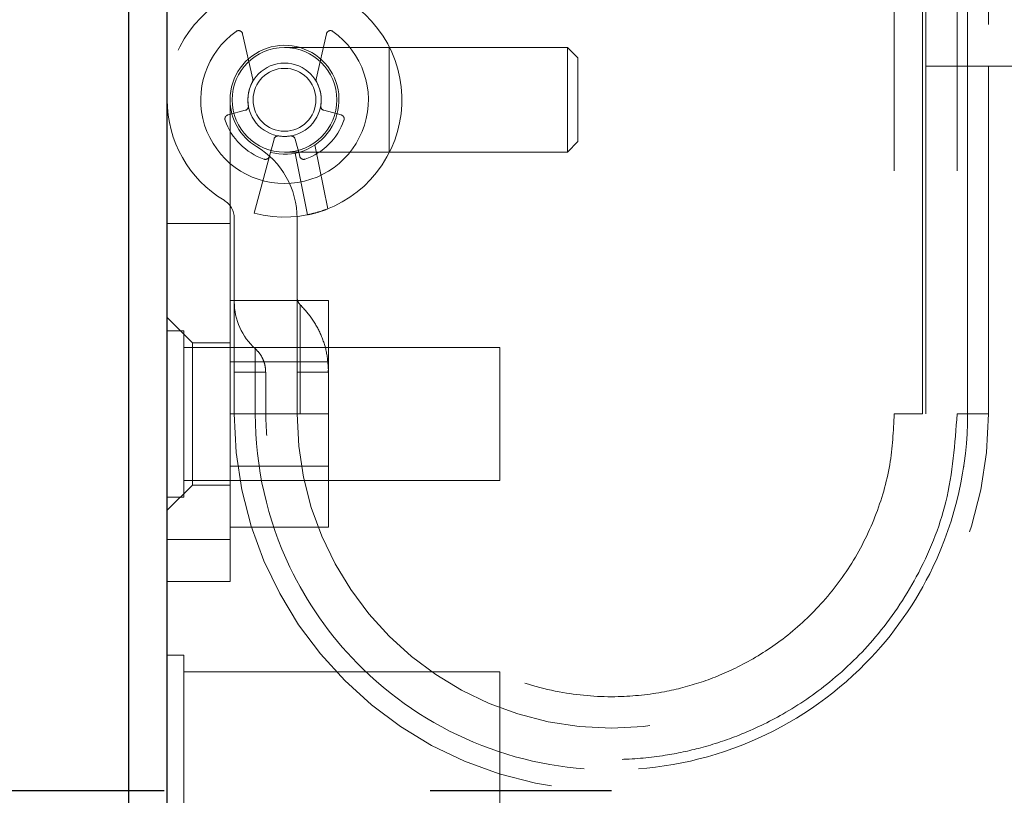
# Model space of a CAD drawing. Header units: inches. Extents: x 0.2 to 10.8, y 0.2 to 8.2.
# Tile 5 of 86: x 2.589 to 2.774, y 1.96 to 2.106. Entities that reach past the tile are written whole.
import ezdxf

# ---------------------------------------------------------------- set-up
doc = ezdxf.new("R2010")
doc.units = ezdxf.units.IN
doc.header["$MEASUREMENT"] = 0
doc.linetypes.add('HIDDEN', pattern=[0.07500000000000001, 0.05, -0.025])
doc.layers.add('DIMENSIONS', color=140, linetype='Continuous')
doc.layers.add('SLD-0', color=179, linetype='Continuous')
doc.styles.add('SLDTEXTSTYLE0', font='TXT', dxfattribs={"width": 0.7})
doc.dimstyles.new('SLDDIMSTYLE1', dxfattribs={"dimtxt": 0.0849609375, "dimasz": 0.13, "dimexe": 0, "dimexo": 0.0625, "dimgap": 0.021240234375, "dimtad": 0, "dimtih": 1, "dimtoh": 1, "dimlfac": 10, "dimrnd": 1e-09, "dimzin": 12, "dimdsep": 46, "dimtxsty": 'SLDTEXTSTYLE0', "dimsah": 1, "dimcen": 0.09, "dimadec": 0, "dimazin": 3, "dimtfac": 1, "dimtmove": 0, "dimatfit": 0, "dimfxl": 0, "dimfrac": 2, "dimtolj": 1, "dimtzin": 12, "dimarcsym": 0})

# ---------------------------------------------------------------- blocks, each defined once
blk = doc.blocks.new('_D_22')
at = {"layer": 'DIMENSIONS'}
for p, q in [((2.482433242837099, 2.152686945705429), (2.482433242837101, 2.402686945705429)), ((2.593097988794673, 2.152686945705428), (2.3574332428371, 2.152686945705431)), ((2.616021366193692, 1.960620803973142), (2.357433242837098, 1.960620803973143)), ((2.482433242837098, 1.741960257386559), (2.482433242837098, 1.960620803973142)), ((1.952028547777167, 1.741960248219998), (1.923498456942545, 1.741960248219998)), ((1.923498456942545, 1.741960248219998), (1.923498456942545, 1.606929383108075)), ((2.204497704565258, 1.741960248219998), (2.23302779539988, 1.741960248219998)), ((2.23302779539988, 1.741960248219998), (2.23302779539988, 1.606929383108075)), ((2.357689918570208, 1.741960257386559), (2.482433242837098, 1.741960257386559)), ((1.923498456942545, 1.606929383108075), (1.952028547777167, 1.606929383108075)), ((2.23302779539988, 1.606929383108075), (2.204497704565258, 1.606929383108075))]:
    blk.add_line(p, q, dxfattribs=at)
for points in [[(2.482433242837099, 2.152686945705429), (2.5024332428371, 2.282686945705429), (2.4624332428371, 2.282686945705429)], [(2.482433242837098, 1.960620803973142), (2.462433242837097, 1.830620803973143), (2.502433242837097, 1.830620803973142)]]:
    blk.add_solid(points, dxfattribs=at)
at = {"layer": 'DIMENSIONS', "char_height": 0.08333333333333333, "attachment_point": 1, "style": 'SLDTEXTSTYLE0'}
for s, insert in [('1.92', (1.952028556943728, 1.868402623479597)), ('48.8', (1.952028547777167, 1.714351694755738))]:
    blk.add_mtext(s, dxfattribs=dict(at, insert=insert))

msp = doc.modelspace()

# ---------------------------------------------------------------- linework, layer by layer
at = {"layer": 'DIMENSIONS'}
msp.add_line((2.700071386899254, 1.960620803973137), (2.666021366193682, 1.960620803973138), dxfattribs=at)
at = {"layer": 'SLD-0', "linetype": 'HIDDEN', "lineweight": 18}
for p, q in [((2.75912650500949, 2.204715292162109), (2.75912650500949, 2.096841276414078)), ((2.770937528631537, 2.204715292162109), (2.770937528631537, 2.096841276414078)), ((2.753226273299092, 2.177156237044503), (2.753226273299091, 2.031486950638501)), ((2.758537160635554, 2.03148694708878), (2.758537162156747, 2.17715623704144)), ((2.758537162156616, 2.177156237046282), (2.758537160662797, 2.031486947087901)), ((2.758537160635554, 2.031486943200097), (2.758537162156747, 2.17715623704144)), ((2.758537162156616, 2.177156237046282), (2.758537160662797, 2.031486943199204)), ((2.758537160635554, 2.03148694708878), (2.758537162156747, 2.17715623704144)), ((2.758537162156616, 2.177156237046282), (2.758537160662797, 2.031486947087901)), ((2.758537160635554, 2.031486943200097), (2.758537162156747, 2.17715623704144)), ((2.758537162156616, 2.177156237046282), (2.758537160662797, 2.031486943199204)), ((2.75912650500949, 2.177156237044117), (2.759126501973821, 2.03148694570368)), ((2.76503201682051, 2.177156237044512), (2.76503201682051, 2.031486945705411)), ((2.766993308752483, 2.031486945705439), (2.766993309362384, 2.17715623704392)), ((2.766993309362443, 2.177156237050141), (2.766993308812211, 2.031486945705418)), ((2.766993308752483, 2.031486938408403), (2.766993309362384, 2.17715623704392)), ((2.766993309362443, 2.177156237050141), (2.766993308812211, 2.031486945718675)), ((2.766993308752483, 2.031486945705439), (2.766993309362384, 2.17715623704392)), ((2.766993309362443, 2.177156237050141), (2.766993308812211, 2.031486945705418)), ((2.766993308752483, 2.031486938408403), (2.766993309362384, 2.17715623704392)), ((2.766993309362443, 2.177156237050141), (2.766993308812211, 2.031486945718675)), ((2.632682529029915, 2.094388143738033), (2.630785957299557, 2.102928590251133)), ((2.646522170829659, 2.102928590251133), (2.644625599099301, 2.094388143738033)), ((2.658339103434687, 2.100384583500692), (2.638654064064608, 2.100384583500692)), ((2.658339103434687, 2.080699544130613), (2.658339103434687, 2.100384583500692)), ((2.658339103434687, 2.080699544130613), (2.658339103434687, 2.100384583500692)), ((2.691803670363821, 2.100384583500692), (2.658339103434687, 2.100384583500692)), ((2.691803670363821, 2.100384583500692), (2.691803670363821, 2.080699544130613)), ((2.693772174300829, 2.098416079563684), (2.691803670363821, 2.100384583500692)), ((2.693772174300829, 2.098416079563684), (2.693772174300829, 2.082668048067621)), ((2.776843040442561, 2.096841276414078), (2.75912650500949, 2.096841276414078)), ((2.75912650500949, 2.096841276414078), (2.75912650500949, 2.031486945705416)), ((2.770937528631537, 2.031486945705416), (2.770937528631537, 2.096841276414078)), ((2.628417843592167, 2.090542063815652), (2.628417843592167, 2.007864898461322)), ((2.628033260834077, 2.087696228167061), (2.631277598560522, 2.088565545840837)), ((2.646030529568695, 2.088565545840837), (2.64927486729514, 2.087696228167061)), ((2.636677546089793, 2.083165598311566), (2.635808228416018, 2.079921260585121)), ((2.641499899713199, 2.079921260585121), (2.640630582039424, 2.083165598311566)), ((2.644370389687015, 2.082050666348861), (2.646775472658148, 2.070045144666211)), ((2.64677547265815, 2.070045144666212), (2.644370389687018, 2.082050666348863)), ((2.644370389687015, 2.082050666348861), (2.646775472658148, 2.070045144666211)), ((2.64677547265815, 2.070045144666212), (2.644370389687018, 2.082050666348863)), ((2.691803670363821, 2.080699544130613), (2.693772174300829, 2.082668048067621)), ((2.635808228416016, 2.079921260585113), (2.632947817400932, 2.069246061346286)), ((2.638654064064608, 2.080699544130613), (2.658339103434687, 2.080699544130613)), ((2.64066475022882, 2.080505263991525), (2.642984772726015, 2.068924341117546)), ((2.658339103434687, 2.080699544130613), (2.691803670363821, 2.080699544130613)), ((2.629205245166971, 2.068270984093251), (2.629205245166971, 2.031486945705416)), ((2.641016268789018, 2.031486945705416), (2.641016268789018, 2.068270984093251)), ((2.628417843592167, 2.067277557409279), (2.61660681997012, 2.067277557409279)), ((2.628417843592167, 2.052786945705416), (2.646917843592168, 2.052786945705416)), ((2.646917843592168, 2.031486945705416), (2.646917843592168, 2.052786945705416)), ((2.621331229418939, 2.04487277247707), (2.61660681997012, 2.049597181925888)), ((2.61973181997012, 2.047111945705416), (2.61660681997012, 2.047111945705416)), ((2.61973181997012, 2.031486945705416), (2.61973181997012, 2.047111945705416)), ((2.621331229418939, 2.04487277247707), (2.621331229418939, 2.018101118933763)), ((2.628417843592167, 2.04487277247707), (2.621331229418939, 2.04487277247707)), ((2.679106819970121, 2.043986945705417), (2.61973181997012, 2.043986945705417)), ((2.679106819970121, 2.031486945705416), (2.679106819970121, 2.043986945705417)), ((2.646917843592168, 2.041281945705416), (2.628417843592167, 2.041281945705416)), ((2.629205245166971, 2.039360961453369), (2.633149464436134, 2.039360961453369)), ((2.629205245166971, 2.039360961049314), (2.633149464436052, 2.039360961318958)), ((2.629205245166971, 2.039360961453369), (2.633149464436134, 2.039360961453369)), ((2.629205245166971, 2.039360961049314), (2.633149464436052, 2.039360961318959)), ((2.629205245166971, 2.039360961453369), (2.633149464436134, 2.039360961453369)), ((2.629205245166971, 2.039360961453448), (2.629205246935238, 2.03148694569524)), ((2.629205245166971, 2.039360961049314), (2.633149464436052, 2.039360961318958)), ((2.629205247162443, 2.031486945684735), (2.629205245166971, 2.039360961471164)), ((2.629205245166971, 2.039360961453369), (2.633149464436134, 2.039360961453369)), ((2.629205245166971, 2.039360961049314), (2.633149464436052, 2.039360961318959)), ((2.633149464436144, 2.039360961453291), (2.633149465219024, 2.031486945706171)), ((2.633149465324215, 2.031486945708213), (2.633149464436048, 2.039360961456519)), ((2.633149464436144, 2.039360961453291), (2.633149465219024, 2.031486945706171)), ((2.633149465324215, 2.031486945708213), (2.633149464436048, 2.039360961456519)), ((2.633149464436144, 2.039360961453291), (2.633149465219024, 2.031486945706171)), ((2.633149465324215, 2.031486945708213), (2.633149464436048, 2.039360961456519)), ((2.633149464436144, 2.039360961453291), (2.633149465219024, 2.031486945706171)), ((2.633149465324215, 2.031486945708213), (2.633149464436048, 2.039360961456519)), ((2.635110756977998, 2.031486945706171), (2.635110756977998, 2.039360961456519)), ((2.641016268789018, 2.039360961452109), (2.641605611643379, 2.039360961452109)), ((2.641016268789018, 2.039360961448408), (2.64160561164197, 2.039360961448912)), ((2.641016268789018, 2.039360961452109), (2.641605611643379, 2.039360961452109)), ((2.641016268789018, 2.039360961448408), (2.64160561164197, 2.039360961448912)), ((2.641016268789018, 2.039360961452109), (2.641605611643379, 2.039360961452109)), ((2.641016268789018, 2.039360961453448), (2.641016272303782, 2.031486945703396)), ((2.641016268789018, 2.039360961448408), (2.64160561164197, 2.039360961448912)), ((2.641016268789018, 2.039360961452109), (2.641605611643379, 2.039360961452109)), ((2.641016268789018, 2.039360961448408), (2.64160561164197, 2.039360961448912)), ((2.641605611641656, 2.039360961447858), (2.64160561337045, 2.031486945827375)), ((2.641605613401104, 2.031486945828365), (2.641605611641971, 2.039360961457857)), ((2.641605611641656, 2.039360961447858), (2.64160561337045, 2.031486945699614)), ((2.641605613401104, 2.031486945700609), (2.641605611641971, 2.039360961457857)), ((2.641605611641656, 2.039360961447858), (2.64160561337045, 2.031486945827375)), ((2.641605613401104, 2.031486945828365), (2.641605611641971, 2.039360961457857)), ((2.641605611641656, 2.039360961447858), (2.64160561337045, 2.031486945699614)), ((2.641605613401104, 2.031486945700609), (2.641605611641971, 2.039360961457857)), ((2.64691650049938, 2.031486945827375), (2.64691650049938, 2.039360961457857)), ((2.61973181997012, 2.015861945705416), (2.61973181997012, 2.031486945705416)), ((2.628417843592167, 2.031486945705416), (2.646917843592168, 2.031486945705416)), ((2.646917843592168, 2.010186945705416), (2.646917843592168, 2.031486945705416)), ((2.679106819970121, 2.018986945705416), (2.679106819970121, 2.031486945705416)), ((2.628417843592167, 2.021691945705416), (2.646917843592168, 2.021691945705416)), ((2.61973181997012, 2.018986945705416), (2.679106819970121, 2.018986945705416)), ((2.61660681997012, 2.013376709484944), (2.621331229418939, 2.018101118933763)), ((2.621331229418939, 2.018101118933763), (2.628417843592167, 2.018101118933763)), ((2.61660681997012, 2.015861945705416), (2.61973181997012, 2.015861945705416)), ((2.628417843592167, 2.010186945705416), (2.646917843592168, 2.010186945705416)), ((2.628417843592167, 2.007864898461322), (2.61660681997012, 2.007864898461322)), ((2.61660681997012, 2.007864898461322), (2.628417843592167, 2.007864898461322)), ((2.628417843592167, 2.007864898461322), (2.61660681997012, 2.007864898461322)), ((2.61660681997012, 2.007864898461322), (2.628417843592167, 2.007864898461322)), ((2.628417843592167, 2.007864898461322), (2.628417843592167, 1.99999088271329)), ((2.628417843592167, 1.99999088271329), (2.61660681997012, 1.99999088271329)), ((2.61973181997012, 1.986111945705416), (2.61660681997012, 1.986111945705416)), ((2.61973181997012, 1.970486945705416), (2.61973181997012, 1.986111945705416)), ((2.679106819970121, 1.982986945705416), (2.61973181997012, 1.982986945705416)), ((2.679106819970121, 1.970486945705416), (2.679106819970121, 1.982986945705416)), ((2.61973181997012, 1.954861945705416), (2.61973181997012, 1.970486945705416)), ((2.679106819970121, 1.957986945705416), (2.679106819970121, 1.970486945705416))]:
    msp.add_line(p, q, dxfattribs=at)
at = {"layer": 'SLD-0', "linetype": 'Continuous', "lineweight": 25}
for p, q in [((2.60940681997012, 1.363486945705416), (2.60940681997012, 2.118995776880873)), ((2.61660681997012, 1.359886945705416), (2.61660681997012, 2.118999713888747))]:
    msp.add_line(p, q, dxfattribs=at)
at = {"layer": 'SLD-0', "linetype": 'HIDDEN', "lineweight": 18}
for radius in [0.009842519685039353, 0.006889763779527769, 0.005905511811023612]:
    msp.add_circle((2.638654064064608, 2.090542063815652), radius, dxfattribs=at)
for centre, radius, start, end in [((2.638654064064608, 2.090542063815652), 0.02204724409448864, 255.000000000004, 180), ((2.630017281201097, 2.102757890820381), 0.000787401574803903, 12.52046276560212, 125.2609148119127), ((2.64729084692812, 2.102757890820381), 0.0007874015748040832, 54.73908518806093, 167.4795372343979), ((2.638654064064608, 2.090542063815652), 0.01574803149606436, 125.2609148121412, 54.73908518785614), ((2.638654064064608, 2.090542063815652), 0.01023622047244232, 255.0000000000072, 180), ((2.631913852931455, 2.094217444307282), 0.0007874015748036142, 331.3967362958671, 12.52046276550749), ((2.645394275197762, 2.094217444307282), 0.0007874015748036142, 167.4795372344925, 208.6032637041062), ((2.638654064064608, 2.090542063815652), 0.006889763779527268, 151.3967362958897, 189.1131578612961), ((2.638654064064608, 2.090542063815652), 0.00688976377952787, 350.8868421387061, 28.60326370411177), ((2.638654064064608, 2.090542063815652), 0.02204724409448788, 180, 238.9924169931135), ((2.638654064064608, 2.090542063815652), 0.01023622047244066, 180.0000000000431, 238.9924169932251), ((2.631073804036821, 2.0893261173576), 0.0007874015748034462, 284.9999999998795, 9.113157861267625), ((2.646234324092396, 2.0893261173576), 0.0007874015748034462, 170.8868421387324, 255.0000000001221), ((2.628237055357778, 2.086935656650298), 0.0007874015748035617, 104.9999999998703, 199.0960437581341), ((2.649071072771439, 2.086935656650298), 0.0007874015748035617, 340.9039562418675, 75.0000000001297), ((2.638654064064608, 2.090542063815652), 0.01181102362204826, 199.0960437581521, 250.9039562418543), ((2.638654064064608, 2.090542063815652), 0.0118110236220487, 289.0960437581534, 340.9039562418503), ((2.637438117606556, 2.082961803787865), 0.0007874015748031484, 80.88684213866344, 165.0000000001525), ((2.638654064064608, 2.090542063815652), 0.0068897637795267, 260.8868421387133, 279.1131578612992), ((2.639870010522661, 2.082961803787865), 0.0007874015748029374, 14.9999999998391, 99.11315786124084), ((2.625268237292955, 2.068270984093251), 0.01574803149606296, 0, 58.99241699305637), ((2.635047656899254, 2.080125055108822), 0.0007874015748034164, 250.9039562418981, 345.0000000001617), ((2.642260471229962, 2.080125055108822), 0.000787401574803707, 194.9999999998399, 289.0960437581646), ((2.625268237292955, 2.068270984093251), 0.003937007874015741, 0, 58.9924169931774), ((2.641016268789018, 2.052565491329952), 0.01181102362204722, 180, 228.236602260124), ((2.642984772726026, 2.05341831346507), 0.001968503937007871, 180, 225.523727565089), ((2.700071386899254, 2.031486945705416), 0.07086614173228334, 180, 0), ((2.700071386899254, 2.031486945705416), 0.05905511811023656, 180, 0)]:
    msp.add_arc(centre, radius, start, end, dxfattribs=at)
for points, knots in [([(2.646775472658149, 2.070045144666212), (2.646290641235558, 2.069853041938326), (2.645807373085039, 2.069682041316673), (2.644894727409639, 2.069391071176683), (2.644471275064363, 2.069272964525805), (2.64376316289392, 2.069091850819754), (2.643474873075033, 2.069027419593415), (2.643087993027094, 2.06894436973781), (2.642984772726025, 2.068924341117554), (2.642984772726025, 2.068924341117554)], [0, 0, 0, 0, 0.25, 0.25, 0.5, 0.5, 0.75, 0.75, 1, 1, 1, 1]), ([(2.641605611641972, 2.039360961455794), (2.641605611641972, 2.042686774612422), (2.641605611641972, 2.047603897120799), (2.641605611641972, 2.05135465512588), (2.641605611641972, 2.052343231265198), (2.641605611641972, 2.051354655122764), (2.641605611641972, 2.047603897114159), (2.641605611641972, 2.042686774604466), (2.641605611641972, 2.039360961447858)], [6.283185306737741, 6.283185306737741, 6.283185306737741, 6.283185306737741, 7.068583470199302, 7.461282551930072, 7.853981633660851, 8.24668071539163, 8.63937979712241, 9.42477796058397, 9.42477796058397, 9.42477796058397, 9.42477796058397]), ([(2.641605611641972, 2.039360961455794), (2.641605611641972, 2.042686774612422), (2.641605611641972, 2.047603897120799), (2.641605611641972, 2.05135465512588), (2.641605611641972, 2.052343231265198), (2.641605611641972, 2.051354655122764), (2.641605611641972, 2.047603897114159), (2.641605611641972, 2.042686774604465), (2.641605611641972, 2.039360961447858)], [6.283185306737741, 6.283185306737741, 6.283185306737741, 6.283185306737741, 7.068583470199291, 7.46128255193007, 7.85398163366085, 8.24668071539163, 8.6393797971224, 9.42477796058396, 9.42477796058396, 9.42477796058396, 9.42477796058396]), ([(2.641605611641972, 2.039360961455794), (2.641605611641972, 2.042686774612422), (2.641605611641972, 2.047603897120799), (2.641605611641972, 2.05135465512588), (2.641605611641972, 2.052343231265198), (2.641605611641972, 2.051354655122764), (2.641605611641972, 2.047603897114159), (2.641605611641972, 2.042686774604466), (2.641605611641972, 2.039360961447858)], [6.283185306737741, 6.283185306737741, 6.283185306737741, 6.283185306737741, 7.068583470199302, 7.461282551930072, 7.853981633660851, 8.24668071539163, 8.63937979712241, 9.42477796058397, 9.42477796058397, 9.42477796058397, 9.42477796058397]), ([(2.641605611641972, 2.039360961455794), (2.641605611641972, 2.042686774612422), (2.641605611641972, 2.047603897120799), (2.641605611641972, 2.05135465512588), (2.641605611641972, 2.052343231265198), (2.641605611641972, 2.051354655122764), (2.641605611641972, 2.047603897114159), (2.641605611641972, 2.042686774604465), (2.641605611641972, 2.039360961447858)], [6.283185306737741, 6.283185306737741, 6.283185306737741, 6.283185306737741, 7.068583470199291, 7.46128255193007, 7.85398163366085, 8.24668071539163, 8.6393797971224, 9.42477796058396, 9.42477796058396, 9.42477796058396, 9.42477796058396]), ([(2.646916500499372, 2.039360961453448), (2.646850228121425, 2.040535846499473), (2.64671772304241, 2.042884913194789), (2.64563194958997, 2.046261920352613), (2.643977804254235, 2.049399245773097), (2.642396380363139, 2.051142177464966), (2.641605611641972, 2.052013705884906)], [0, 0, 0, 0, 0.2500292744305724, 0.4999088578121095, 0.7499364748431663, 1, 1, 1, 1]), ([(2.633149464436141, 2.039360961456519), (2.633149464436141, 2.039936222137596), (2.633149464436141, 2.040511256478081), (2.633149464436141, 2.04157419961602), (2.633149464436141, 2.042061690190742), (2.633149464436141, 2.042875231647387), (2.633149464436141, 2.043200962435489), (2.633149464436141, 2.043641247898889), (2.633149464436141, 2.043755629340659), (2.633149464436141, 2.043755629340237), (2.633149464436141, 2.043641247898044), (2.633149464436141, 2.043200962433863), (2.633149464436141, 2.042875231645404), (2.633149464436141, 2.04206169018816), (2.633149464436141, 2.0415741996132), (2.633149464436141, 2.040511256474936), (2.633149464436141, 2.039936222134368), (2.633149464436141, 2.039360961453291)], [0, 0, 0, 0, 0.125, 0.125, 0.25, 0.25, 0.375, 0.375, 0.5, 0.5, 0.625, 0.625, 0.75, 0.75, 0.875, 0.875, 1, 1, 1, 1]), ([(2.633149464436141, 2.039360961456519), (2.633149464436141, 2.039936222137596), (2.633149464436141, 2.040511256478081), (2.633149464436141, 2.04157419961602), (2.633149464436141, 2.042061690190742), (2.633149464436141, 2.042875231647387), (2.633149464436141, 2.043200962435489), (2.633149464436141, 2.043641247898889), (2.633149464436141, 2.043755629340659), (2.633149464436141, 2.043755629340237), (2.633149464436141, 2.043641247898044), (2.633149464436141, 2.043200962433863), (2.633149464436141, 2.042875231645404), (2.633149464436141, 2.04206169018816), (2.633149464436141, 2.0415741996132), (2.633149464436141, 2.040511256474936), (2.633149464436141, 2.039936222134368), (2.633149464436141, 2.039360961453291)], [0, 0, 0, 0, 0.125, 0.125, 0.25, 0.25, 0.375, 0.375, 0.5, 0.5, 0.625, 0.625, 0.75, 0.75, 0.875, 0.875, 1, 1, 1, 1]), ([(2.633149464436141, 2.039360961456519), (2.633149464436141, 2.039936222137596), (2.633149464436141, 2.040511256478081), (2.633149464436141, 2.04157419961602), (2.633149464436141, 2.042061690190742), (2.633149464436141, 2.042875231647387), (2.633149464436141, 2.043200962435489), (2.633149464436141, 2.043641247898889), (2.633149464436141, 2.043755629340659), (2.633149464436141, 2.043755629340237), (2.633149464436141, 2.043641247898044), (2.633149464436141, 2.043200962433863), (2.633149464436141, 2.042875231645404), (2.633149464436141, 2.04206169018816), (2.633149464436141, 2.0415741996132), (2.633149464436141, 2.040511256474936), (2.633149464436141, 2.039936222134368), (2.633149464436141, 2.039360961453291)], [0, 0, 0, 0, 0.125, 0.125, 0.25, 0.25, 0.375, 0.375, 0.5, 0.5, 0.625, 0.625, 0.75, 0.75, 0.875, 0.875, 1, 1, 1, 1]), ([(2.633149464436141, 2.039360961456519), (2.633149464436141, 2.039936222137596), (2.633149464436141, 2.040511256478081), (2.633149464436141, 2.04157419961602), (2.633149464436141, 2.042061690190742), (2.633149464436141, 2.042875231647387), (2.633149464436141, 2.043200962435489), (2.633149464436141, 2.043641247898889), (2.633149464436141, 2.043755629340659), (2.633149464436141, 2.043755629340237), (2.633149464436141, 2.043641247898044), (2.633149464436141, 2.043200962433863), (2.633149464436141, 2.042875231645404), (2.633149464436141, 2.04206169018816), (2.633149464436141, 2.0415741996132), (2.633149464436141, 2.040511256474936), (2.633149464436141, 2.039936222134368), (2.633149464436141, 2.039360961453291)], [0, 0, 0, 0, 0.125, 0.125, 0.25, 0.25, 0.375, 0.375, 0.5, 0.5, 0.625, 0.625, 0.75, 0.75, 0.875, 0.875, 1, 1, 1, 1]), ([(2.635110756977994, 2.039360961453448), (2.635084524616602, 2.039773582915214), (2.635032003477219, 2.040599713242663), (2.634624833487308, 2.041779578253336), (2.634020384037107, 2.042871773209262), (2.633439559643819, 2.043461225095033), (2.633149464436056, 2.043755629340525)], [0, 0, 0, 0, 0.2497858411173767, 0.5001088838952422, 0.7503272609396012, 1, 1, 1, 1]), ([(2.646742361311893, 2.039360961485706), (2.646701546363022, 2.039360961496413), (2.646578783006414, 2.039360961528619), (2.645617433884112, 2.039360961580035), (2.643981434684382, 2.039360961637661), (2.642397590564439, 2.039360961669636), (2.641605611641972, 2.039360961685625)], [0, 0, 0, 0, 0.1423268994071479, 0.4280913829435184, 0.7140251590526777, 1, 1, 1, 1]), ([(2.646742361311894, 2.039360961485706), (2.646701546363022, 2.039360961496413), (2.646578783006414, 2.039360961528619), (2.645617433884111, 2.039360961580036), (2.643981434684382, 2.039360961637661), (2.642397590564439, 2.039360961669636), (2.641605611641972, 2.039360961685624)], [0, 0, 0, 0, 0.1423268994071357, 0.42809138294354, 0.714025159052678, 1, 1, 1, 1]), ([(2.646742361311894, 2.039360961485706), (2.646701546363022, 2.039360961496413), (2.646578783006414, 2.039360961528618), (2.645617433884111, 2.039360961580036), (2.643981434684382, 2.03936096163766), (2.642397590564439, 2.039360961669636), (2.641605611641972, 2.039360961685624)], [0, 0, 0, 0, 0.1423268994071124, 0.4280913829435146, 0.7140251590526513, 1, 1, 1, 1]), ([(2.641605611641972, 2.039360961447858), (2.642397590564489, 2.039360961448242), (2.643981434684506, 2.039360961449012), (2.645617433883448, 2.0393609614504), (2.646578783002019, 2.039360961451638), (2.646701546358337, 2.039360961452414), (2.646742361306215, 2.039360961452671)], [0, 0, 0, 0, 0.2859748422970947, 0.571908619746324, 0.8576731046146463, 1, 1, 1, 1]), ([(2.641605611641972, 2.039360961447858), (2.642397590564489, 2.039360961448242), (2.643981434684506, 2.039360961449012), (2.645617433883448, 2.0393609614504), (2.646578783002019, 2.039360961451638), (2.646701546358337, 2.039360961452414), (2.646742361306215, 2.039360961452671)], [0, 0, 0, 0, 0.2859748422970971, 0.571908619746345, 0.8576731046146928, 1, 1, 1, 1]), ([(2.641605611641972, 2.039360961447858), (2.642397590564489, 2.039360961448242), (2.643981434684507, 2.039360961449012), (2.645617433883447, 2.0393609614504), (2.646578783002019, 2.039360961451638), (2.646701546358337, 2.039360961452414), (2.646742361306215, 2.039360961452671)], [0, 0, 0, 0, 0.2859748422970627, 0.5719086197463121, 0.8576731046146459, 1, 1, 1, 1]), ([(2.646829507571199, 2.039360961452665), (2.646842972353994, 2.039459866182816), (2.646868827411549, 2.039649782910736), (2.646896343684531, 2.039727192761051), (2.646913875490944, 2.039643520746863), (2.646915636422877, 2.039453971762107), (2.646916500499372, 2.039360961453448)], [0, 0, 0, 0, 0.2770954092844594, 0.5320782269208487, 0.770394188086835, 1, 1, 1, 1]), ([(2.766994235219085, 2.03148694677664), (2.767005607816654, 2.021562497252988), (2.763071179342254, 2.004267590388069), (2.747858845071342, 1.982520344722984), (2.726663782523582, 1.968135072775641), (2.70007138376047, 1.962781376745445), (2.673478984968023, 1.968135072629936), (2.652283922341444, 1.982520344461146), (2.637071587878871, 2.004267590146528), (2.6331371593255, 2.021562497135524), (2.63314853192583, 2.031486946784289)], [4.712414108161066, 4.712414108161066, 4.712414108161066, 4.712414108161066, 5.15721612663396, 5.48839215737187, 5.88580339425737, 6.28321463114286, 6.68062586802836, 7.07803710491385, 7.40921313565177, 7.854015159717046, 7.854015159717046, 7.854015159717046, 7.854015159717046]), ([(2.76699423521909, 2.031486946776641), (2.767005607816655, 2.021562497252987), (2.76307117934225, 2.004267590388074), (2.747858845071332, 1.982520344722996), (2.726663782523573, 1.968135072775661), (2.700071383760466, 1.962781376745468), (2.673478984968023, 1.968135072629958), (2.652283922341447, 1.982520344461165), (2.637071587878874, 2.004267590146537), (2.6331371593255, 2.021562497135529), (2.633148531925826, 2.031486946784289)], [4.712414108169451, 4.712414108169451, 4.712414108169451, 4.712414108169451, 5.15721612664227, 5.4883921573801, 5.8858033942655, 6.2832146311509, 6.68062586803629, 7.07803710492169, 7.40921313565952, 7.854015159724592, 7.854015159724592, 7.854015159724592, 7.854015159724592]), ([(2.766994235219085, 2.03148694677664), (2.767005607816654, 2.021562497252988), (2.763071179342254, 2.004267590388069), (2.747858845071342, 1.982520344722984), (2.726663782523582, 1.968135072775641), (2.70007138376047, 1.962781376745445), (2.673478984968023, 1.968135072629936), (2.652283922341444, 1.982520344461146), (2.637071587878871, 2.004267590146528), (2.6331371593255, 2.021562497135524), (2.63314853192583, 2.031486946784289)], [4.712414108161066, 4.712414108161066, 4.712414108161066, 4.712414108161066, 5.15721612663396, 5.48839215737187, 5.88580339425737, 6.28321463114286, 6.68062586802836, 7.07803710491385, 7.40921313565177, 7.854015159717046, 7.854015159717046, 7.854015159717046, 7.854015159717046]), ([(2.76699423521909, 2.031486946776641), (2.767005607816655, 2.021562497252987), (2.76307117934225, 2.004267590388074), (2.747858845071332, 1.982520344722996), (2.726663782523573, 1.968135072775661), (2.700071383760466, 1.962781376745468), (2.673478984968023, 1.968135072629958), (2.652283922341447, 1.982520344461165), (2.637071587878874, 2.004267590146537), (2.6331371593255, 2.021562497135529), (2.633148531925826, 2.031486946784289)], [4.712414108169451, 4.712414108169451, 4.712414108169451, 4.712414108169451, 5.15721612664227, 5.4883921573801, 5.8858033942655, 6.2832146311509, 6.68062586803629, 7.07803710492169, 7.40921313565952, 7.854015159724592, 7.854015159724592, 7.854015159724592, 7.854015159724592]), ([(2.633148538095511, 2.03148694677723), (2.633137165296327, 2.021562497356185), (2.637071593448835, 2.004267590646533), (2.652283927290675, 1.982520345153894), (2.673478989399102, 1.968135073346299), (2.700071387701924, 1.962781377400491), (2.726663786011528, 1.968135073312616), (2.747858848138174, 1.982520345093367), (2.763071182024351, 2.00426759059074), (2.767005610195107, 2.021562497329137), (2.766994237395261, 2.031486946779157)], [4.71236405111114, 4.71236405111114, 4.71236405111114, 4.71236405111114, 5.157166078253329, 5.4883421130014, 5.88575335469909, 6.28316459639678, 6.680575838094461, 7.07798707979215, 7.409163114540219, 7.853965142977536, 7.853965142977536, 7.853965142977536, 7.853965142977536]), ([(2.63314853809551, 2.03148694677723), (2.633137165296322, 2.021562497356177), (2.637071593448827, 2.004267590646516), (2.652283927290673, 1.982520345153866), (2.673478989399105, 1.968135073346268), (2.700071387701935, 1.962781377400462), (2.726663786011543, 1.968135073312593), (2.747858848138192, 1.982520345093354), (2.76307118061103, 2.004267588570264), (2.767005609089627, 2.021562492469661), (2.766994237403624, 2.031486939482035)], [4.712364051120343, 4.712364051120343, 4.712364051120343, 4.712364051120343, 5.15716607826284, 5.488342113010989, 5.885753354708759, 6.28316459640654, 6.68057583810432, 7.077987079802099, 7.40916311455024, 7.853965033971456, 7.853965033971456, 7.853965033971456, 7.853965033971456]), ([(2.633148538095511, 2.03148694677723), (2.633137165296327, 2.021562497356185), (2.637071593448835, 2.004267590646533), (2.652283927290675, 1.982520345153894), (2.673478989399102, 1.968135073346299), (2.700071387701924, 1.962781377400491), (2.726663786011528, 1.968135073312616), (2.747858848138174, 1.982520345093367), (2.763071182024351, 2.00426759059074), (2.767005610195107, 2.021562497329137), (2.766994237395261, 2.031486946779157)], [4.71236405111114, 4.71236405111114, 4.71236405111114, 4.71236405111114, 5.157166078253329, 5.4883421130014, 5.88575335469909, 6.28316459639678, 6.680575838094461, 7.07798707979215, 7.409163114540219, 7.853965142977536, 7.853965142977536, 7.853965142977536, 7.853965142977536]), ([(2.63314853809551, 2.03148694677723), (2.633137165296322, 2.021562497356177), (2.637071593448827, 2.004267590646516), (2.652283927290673, 1.982520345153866), (2.673478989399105, 1.968135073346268), (2.700071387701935, 1.962781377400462), (2.726663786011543, 1.968135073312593), (2.747858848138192, 1.982520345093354), (2.76307118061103, 2.004267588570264), (2.767005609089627, 2.021562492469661), (2.766994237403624, 2.031486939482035)], [4.712364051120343, 4.712364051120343, 4.712364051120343, 4.712364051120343, 5.15716607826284, 5.488342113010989, 5.885753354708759, 6.28316459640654, 6.68057583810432, 7.077987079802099, 7.40916311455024, 7.853965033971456, 7.853965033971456, 7.853965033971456, 7.853965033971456]), ([(2.765033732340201, 2.031486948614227), (2.764618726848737, 2.025916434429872), (2.763826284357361, 2.015279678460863), (2.758025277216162, 2.001041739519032), (2.750351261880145, 1.989667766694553), (2.741621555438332, 1.981125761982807), (2.732820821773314, 1.97510141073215), (2.724590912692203, 1.971135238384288), (2.717124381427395, 1.968670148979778), (2.709691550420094, 1.967097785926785), (2.701334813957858, 1.966321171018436), (2.691363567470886, 1.966816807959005), (2.680003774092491, 1.969288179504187), (2.667806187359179, 1.974528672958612), (2.655665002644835, 1.983211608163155), (2.64687984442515, 1.993470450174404), (2.641205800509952, 2.003506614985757), (2.637839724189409, 2.01213701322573), (2.635552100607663, 2.021561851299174), (2.635258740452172, 2.028133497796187), (2.63510904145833, 2.031486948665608)], [0, 0, 0, 0, 0.0817878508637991, 0.1561718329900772, 0.2231519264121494, 0.2827046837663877, 0.334832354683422, 0.3795152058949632, 0.4167594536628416, 0.4503340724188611, 0.4911785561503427, 0.5399825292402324, 0.5967469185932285, 0.6614432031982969, 0.7340884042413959, 0.8146556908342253, 0.8580070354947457, 0.9033462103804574, 0.950678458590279, 1, 1, 1, 1]), ([(2.753226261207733, 2.03148695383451), (2.753058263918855, 2.028286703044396), (2.752712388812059, 2.02169798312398), (2.749849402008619, 2.011972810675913), (2.745199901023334, 2.002758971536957), (2.738918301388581, 1.994749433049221), (2.731688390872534, 1.988425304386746), (2.724276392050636, 1.983930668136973), (2.717079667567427, 1.980950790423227), (2.709537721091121, 1.978980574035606), (2.700800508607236, 1.978047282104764), (2.690443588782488, 1.978815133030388), (2.679151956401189, 1.982101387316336), (2.66808778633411, 1.988365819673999), (2.658563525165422, 1.997408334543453), (2.651693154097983, 2.008346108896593), (2.647624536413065, 2.01994385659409), (2.647145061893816, 2.027760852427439), (2.646916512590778, 2.031486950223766)], [0, 0, 0, 0, 0.05751766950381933, 0.1184181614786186, 0.1808055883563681, 0.2423015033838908, 0.300378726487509, 0.3527396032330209, 0.3975898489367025, 0.4401016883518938, 0.4926223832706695, 0.555004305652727, 0.6258121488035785, 0.7025063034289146, 0.7816561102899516, 0.8595678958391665, 0.9330607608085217, 0.9999999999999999, 0.9999999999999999, 0.9999999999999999, 0.9999999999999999]), ([(2.758537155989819, 2.031486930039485), (2.755159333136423, 2.031486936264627), (2.751295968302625, 2.031486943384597), (2.755159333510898, 2.031486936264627), (2.758537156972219, 2.031486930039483)], [0.02713175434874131, 0.02713175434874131, 0.02713175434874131, 0.02713175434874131, 0.499999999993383, 0.9728682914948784, 0.9728682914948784, 0.9728682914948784, 0.9728682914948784]), ([(2.758537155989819, 2.031486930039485), (2.755159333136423, 2.031486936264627), (2.751295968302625, 2.031486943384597), (2.755159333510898, 2.031486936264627), (2.758537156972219, 2.031486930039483)], [0.02713175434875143, 0.02713175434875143, 0.02713175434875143, 0.02713175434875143, 0.499999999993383, 0.9728682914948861, 0.9728682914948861, 0.9728682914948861, 0.9728682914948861]), ([(2.770806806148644, 2.031486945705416), (2.770775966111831, 2.031486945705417), (2.770683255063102, 2.031486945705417), (2.769965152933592, 2.031486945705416), (2.768750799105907, 2.031486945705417), (2.767579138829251, 2.031486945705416), (2.766993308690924, 2.031486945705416)], [0, 0, 0, 0, 0.1424790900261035, 0.4283193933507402, 0.7141596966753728, 1, 1, 1, 1]), ([(2.770806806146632, 2.031486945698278), (2.770775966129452, 2.031486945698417), (2.770683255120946, 2.031486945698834), (2.769965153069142, 2.031486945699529), (2.768750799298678, 2.031486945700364), (2.767579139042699, 2.03148694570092), (2.76699330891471, 2.031486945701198)], [0, 0, 0, 0, 0.1424790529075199, 0.4283193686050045, 0.7141596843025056, 1, 1, 1, 1]), ([(2.770806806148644, 2.031486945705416), (2.770775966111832, 2.031486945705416), (2.770683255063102, 2.031486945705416), (2.769965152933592, 2.031486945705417), (2.768750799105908, 2.031486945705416), (2.767579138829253, 2.031486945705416), (2.766993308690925, 2.031486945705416)], [0, 0, 0, 0, 0.1424790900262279, 0.4283193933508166, 0.7141596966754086, 1, 1, 1, 1]), ([(2.770806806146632, 2.031486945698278), (2.770775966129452, 2.031486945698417), (2.770683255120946, 2.031486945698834), (2.769965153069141, 2.031486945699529), (2.768750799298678, 2.031486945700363), (2.767579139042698, 2.03148694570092), (2.766993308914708, 2.031486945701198)], [0, 0, 0, 0, 0.1424790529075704, 0.4283193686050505, 0.7141596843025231, 0.9999999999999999, 0.9999999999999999, 0.9999999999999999, 0.9999999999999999]), ([(2.770806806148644, 2.031486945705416), (2.770775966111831, 2.031486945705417), (2.770683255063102, 2.031486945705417), (2.769965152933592, 2.031486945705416), (2.768750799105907, 2.031486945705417), (2.767579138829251, 2.031486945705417), (2.766993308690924, 2.031486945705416)], [0, 0, 0, 0, 0.1424790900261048, 0.4283193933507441, 0.7141596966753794, 0.9999999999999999, 0.9999999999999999, 0.9999999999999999, 0.9999999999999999]), ([(2.770806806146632, 2.031486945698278), (2.770775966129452, 2.031486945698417), (2.770683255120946, 2.031486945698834), (2.769965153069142, 2.031486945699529), (2.768750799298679, 2.031486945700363), (2.767579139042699, 2.03148694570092), (2.76699330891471, 2.031486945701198)], [0, 0, 0, 0, 0.142479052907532, 0.4283193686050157, 0.7141596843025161, 1, 1, 1, 1]), ([(2.770806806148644, 2.031486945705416), (2.770775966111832, 2.031486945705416), (2.770683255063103, 2.031486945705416), (2.769965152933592, 2.031486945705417), (2.768750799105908, 2.031486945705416), (2.767579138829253, 2.031486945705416), (2.766993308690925, 2.031486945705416)], [0, 0, 0, 0, 0.1424790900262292, 0.4283193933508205, 0.7141596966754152, 1, 1, 1, 1]), ([(2.770806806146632, 2.031486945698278), (2.770775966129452, 2.031486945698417), (2.770683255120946, 2.031486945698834), (2.769965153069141, 2.031486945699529), (2.768750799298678, 2.031486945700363), (2.767579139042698, 2.03148694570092), (2.766993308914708, 2.031486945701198)], [0, 0, 0, 0, 0.1424790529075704, 0.4283193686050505, 0.7141596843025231, 0.9999999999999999, 0.9999999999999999, 0.9999999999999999, 0.9999999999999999])]:
    msp.add_open_spline(points, degree=3, knots=knots, dxfattribs=at)
for points in [[(2.635110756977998, 2.039360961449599), (2.635110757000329, 2.039360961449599), (2.634379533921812, 2.039360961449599), (2.633149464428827, 2.039360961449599)], [(2.633149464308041, 2.039360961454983), (2.634379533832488, 2.039360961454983), (2.635110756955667, 2.039360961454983), (2.635110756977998, 2.039360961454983)], [(2.635110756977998, 2.039360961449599), (2.635110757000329, 2.039360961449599), (2.634379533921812, 2.039360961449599), (2.633149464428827, 2.039360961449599)], [(2.633149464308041, 2.039360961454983), (2.634379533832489, 2.039360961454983), (2.635110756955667, 2.039360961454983), (2.635110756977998, 2.039360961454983)], [(2.635110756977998, 2.039360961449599), (2.635110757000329, 2.039360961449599), (2.634379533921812, 2.039360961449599), (2.633149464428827, 2.039360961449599)], [(2.633149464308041, 2.039360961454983), (2.634379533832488, 2.039360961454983), (2.635110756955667, 2.039360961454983), (2.635110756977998, 2.039360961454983)], [(2.635110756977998, 2.039360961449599), (2.635110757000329, 2.039360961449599), (2.634379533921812, 2.039360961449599), (2.633149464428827, 2.039360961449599)], [(2.633149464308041, 2.039360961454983), (2.634379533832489, 2.039360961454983), (2.635110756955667, 2.039360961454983), (2.635110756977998, 2.039360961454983)], [(2.646916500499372, 2.039360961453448), (2.646920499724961, 2.039360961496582), (2.645974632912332, 2.039360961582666), (2.643280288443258, 2.039360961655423), (2.641605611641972, 2.039360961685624)], [(2.641605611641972, 2.039360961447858), (2.643280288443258, 2.039360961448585), (2.645974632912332, 2.039360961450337), (2.646920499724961, 2.039360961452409), (2.646916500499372, 2.039360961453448)], [(2.646916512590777, 2.031486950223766), (2.646916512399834, 2.031486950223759), (2.644955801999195, 2.03148694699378), (2.641605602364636, 2.031486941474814)], [(2.646916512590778, 2.031486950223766), (2.646916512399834, 2.031486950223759), (2.644955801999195, 2.03148694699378), (2.641605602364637, 2.031486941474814)], [(2.758537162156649, 2.031486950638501), (2.755185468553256, 2.031486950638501), (2.751267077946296, 2.031486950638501), (2.755185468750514, 2.031486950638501), (2.758537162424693, 2.031486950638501)], [(2.758537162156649, 2.031486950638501), (2.755185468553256, 2.031486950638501), (2.751267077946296, 2.031486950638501), (2.755185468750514, 2.031486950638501), (2.758537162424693, 2.031486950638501)], [(2.76503201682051, 2.031486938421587), (2.765032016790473, 2.031486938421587), (2.765763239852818, 2.031486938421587), (2.766993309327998, 2.031486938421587)], [(2.76503201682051, 2.031486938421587), (2.765032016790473, 2.031486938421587), (2.765763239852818, 2.031486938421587), (2.766993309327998, 2.031486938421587)], [(2.766993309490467, 2.031486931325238), (2.765763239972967, 2.031486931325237), (2.765032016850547, 2.031486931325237), (2.76503201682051, 2.031486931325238)], [(2.766993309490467, 2.031486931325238), (2.765763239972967, 2.031486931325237), (2.765032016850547, 2.031486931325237), (2.76503201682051, 2.031486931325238)], [(2.765033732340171, 2.031486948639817), (2.765033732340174, 2.031486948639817), (2.765763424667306, 2.031486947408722), (2.766994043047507, 2.031486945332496)], [(2.766994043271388, 2.031486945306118), (2.76576342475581, 2.031486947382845), (2.765033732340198, 2.031486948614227), (2.765033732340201, 2.031486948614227)], [(2.765033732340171, 2.031486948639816), (2.765033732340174, 2.031486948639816), (2.765763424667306, 2.031486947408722), (2.766994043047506, 2.031486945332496)], [(2.766994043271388, 2.031486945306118), (2.76576342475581, 2.031486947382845), (2.765033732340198, 2.031486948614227), (2.765033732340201, 2.031486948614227)]]:
    msp.add_open_spline(points, degree=3, dxfattribs=at)

# ---------------------------------------------------------------- dimensions: what is measured, and where the dimension line sits
at = {"layer": 'DIMENSIONS'}
dim = msp.add_linear_dim(base=(2.4824332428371, 2.152686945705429), p1=(2.666021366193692, 1.960620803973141), p2=(2.643097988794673, 2.152686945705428), angle=90.0000000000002, dimstyle='SLDDIMSTYLE1', dxfattribs=at)
dim.commit()
dim.dimension.update_dxf_attribs({"geometry": '_D_22', "text_midpoint": (2.482433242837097, 1.741960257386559), "dimtype": 160})

doc.saveas('drawing.dxf')
